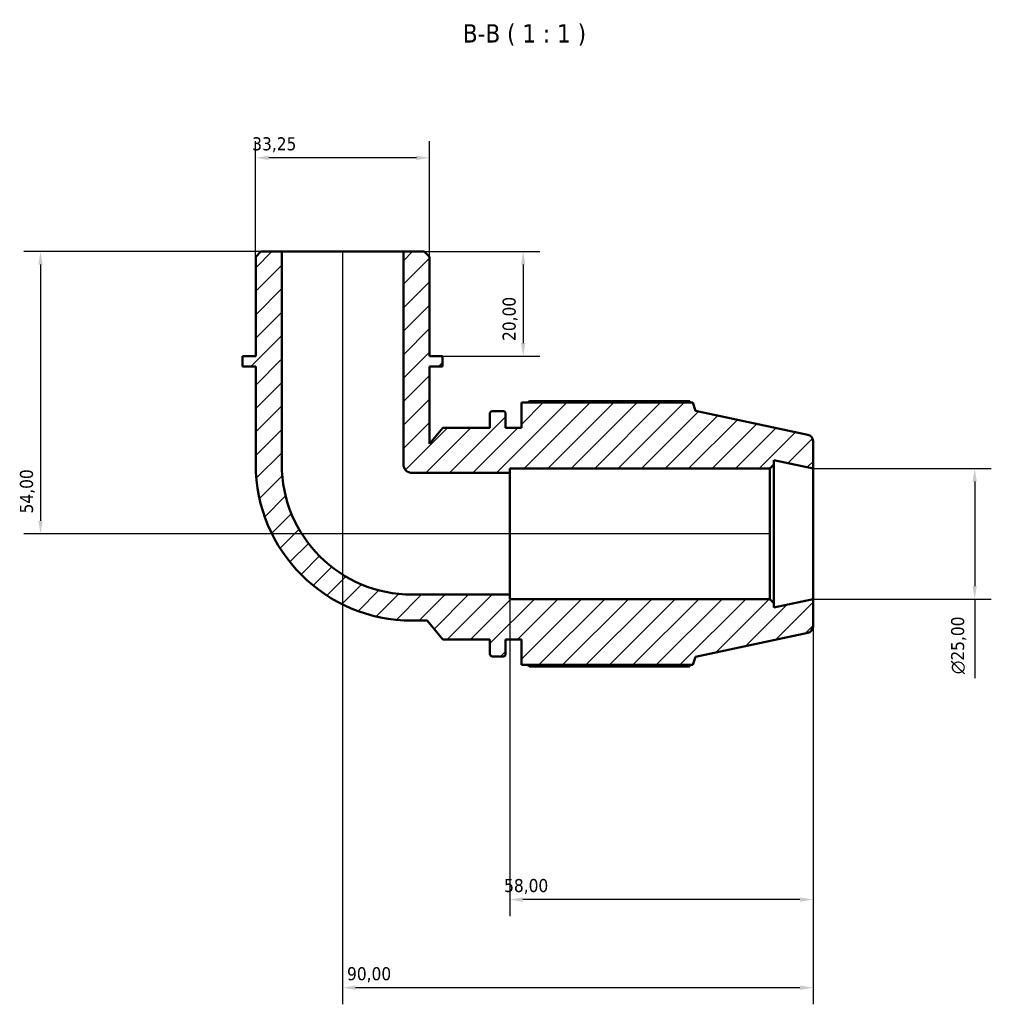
# Model space of a CAD drawing. Header units: millimetres. Extents: x 0 to 931, y 0 to 900.
# Tile 3 of 5: x 309 to 495, y 712 to 900. Entities that reach past the tile are written whole.
import ezdxf

# ---------------------------------------------------------------- set-up
doc = ezdxf.new("R2010")
doc.units = ezdxf.units.MM
for name, color, linetype, lineweight in [('Dimension (ISO)', 7, 'Continuous', 25), ('Hatch (ISO)', 7, 'Continuous', 18), ('Symbol (ISO)', 7, 'Continuous', 25), ('Visible (ISO)', 7, 'Continuous', 50)]:
    doc.layers.add(name, color=color, linetype=linetype, lineweight=lineweight)
doc.styles.add('Label Text (ISO)', font='tahoma.ttf')
doc.styles.add('Note Text (ISO)', font='tahoma.ttf')
doc.dimstyles.new('Default (ISO)', dxfattribs={"dimtxt": 2.5, "dimasz": 2.5, "dimexe": 3.175, "dimexo": 0, "dimgap": 0.762, "dimtad": 1, "dimrnd": 1e-08, "dimzin": 0, "dimtxsty": 'Note Text (ISO)', "dimcen": 0.09, "dimdle": 10, "dimclrd": 256, "dimclre": 256, "dimclrt": 232, "dimazin": 0, "dimtfac": 1.40208, "dimtmove": 0, "dimatfit": 3, "dimfxl": 1, "dimtolj": 1, "dimtzin": 0, "dimlwd": -1, "dimlwe": -1, "dimarcsym": 0})

# ---------------------------------------------------------------- blocks, each defined once
blk = doc.blocks.new('*D7')
at = {"layer": 'Defpoints', "color": 0, "transparency": 16777216}
for p in [(354.1, 873.54), (354.1, 854.6), (387.35, 854.6)]:
    blk.add_point(p, dxfattribs=at)
at = {"layer": 'Dimension (ISO)', "transparency": 16777216}
for p, q in [((354.1, 854.6), (354.1, 876.72)), ((387.35, 854.6), (387.35, 876.72)), ((384.85, 873.54), (356.6, 873.54))]:
    blk.add_line(p, q, dxfattribs=at)
for points in [[(356.6, 873.96), (356.6, 873.12), (354.1, 873.54)], [(384.85, 873.96), (384.85, 873.12), (387.35, 873.54)]]:
    blk.add_solid(points, dxfattribs=at)
at = {"layer": 'Dimension (ISO)', "color": 232, "true_color": 0xca0064, "transparency": 16777216, "insert": (353.44, 877.48), "char_height": 2.5, "attachment_point": 1, "style": 'Note Text (ISO)'}
blk.add_mtext('\\A1;33,25', dxfattribs=at)
blk = doc.blocks.new('*D8')
at = {"layer": 'Defpoints', "color": 0, "transparency": 16777216}
for p in [(382.37, 855.6), (389.85, 835.6), (405.28, 835.6)]:
    blk.add_point(p, dxfattribs=at)
at = {"layer": 'Dimension (ISO)', "transparency": 16777216}
for p, q in [((382.37, 855.6), (408.45, 855.6)), ((405.28, 853.1), (405.28, 838.1)), ((389.85, 835.6), (408.45, 835.6))]:
    blk.add_line(p, q, dxfattribs=at)
for points in [[(404.86, 853.1), (405.7, 853.1), (405.28, 855.6)], [(404.86, 838.1), (405.7, 838.1), (405.28, 835.6)]]:
    blk.add_solid(points, dxfattribs=at)
at = {"layer": 'Dimension (ISO)', "color": 232, "true_color": 0xca0064, "transparency": 16777216, "insert": (401.34, 838.49), "char_height": 2.5, "attachment_point": 1, "rotation": 90, "style": 'Note Text (ISO)'}
blk.add_mtext('\\A1;20,00', dxfattribs=at)
blk = doc.blocks.new('*D9')
at = {"layer": 'Defpoints', "color": 0, "transparency": 16777216}
for p in [(402.73, 789.96), (460.73, 789.1), (402.73, 731.6)]:
    blk.add_point(p, dxfattribs=at)
at = {"layer": 'Dimension (ISO)', "transparency": 16777216}
for p, q in [((402.73, 789.96), (402.73, 728.42)), ((460.73, 789.1), (460.73, 728.42)), ((458.23, 731.6), (405.23, 731.6))]:
    blk.add_line(p, q, dxfattribs=at)
for points in [[(405.23, 732.02), (405.23, 731.18), (402.73, 731.6)], [(458.23, 732.02), (458.23, 731.18), (460.73, 731.6)]]:
    blk.add_solid(points, dxfattribs=at)
at = {"layer": 'Dimension (ISO)', "color": 232, "true_color": 0xca0064, "transparency": 16777216, "insert": (401.63, 735.54), "char_height": 2.5, "attachment_point": 1, "style": 'Note Text (ISO)'}
blk.add_mtext('\\A1;58,00', dxfattribs=at)
blk = doc.blocks.new('*D10')
at = {"layer": 'Defpoints', "color": 0, "transparency": 16777216}
for p in [(370.73, 855.6), (460.73, 789.1), (370.73, 714.73)]:
    blk.add_point(p, dxfattribs=at)
at = {"layer": 'Dimension (ISO)', "transparency": 16777216}
for p, q in [((370.73, 855.6), (370.73, 711.56)), ((460.73, 789.1), (460.73, 711.56)), ((458.23, 714.73), (373.23, 714.73))]:
    blk.add_line(p, q, dxfattribs=at)
for points in [[(373.23, 715.15), (373.23, 714.31), (370.73, 714.73)], [(458.23, 715.15), (458.23, 714.31), (460.73, 714.73)]]:
    blk.add_solid(points, dxfattribs=at)
at = {"layer": 'Dimension (ISO)', "color": 232, "true_color": 0xca0064, "transparency": 16777216, "insert": (371.58, 718.66), "char_height": 2.5, "attachment_point": 1, "style": 'Note Text (ISO)'}
blk.add_mtext('\\A1;90,00', dxfattribs=at)
blk = doc.blocks.new('*D11')
at = {"layer": 'Defpoints', "color": 0, "transparency": 16777216}
for p in [(460.73, 814.1), (460.73, 789.1), (491.66, 789.1)]:
    blk.add_point(p, dxfattribs=at)
at = {"layer": 'Dimension (ISO)', "transparency": 16777216}
for p, q in [((460.73, 814.1), (494.84, 814.1)), ((491.66, 811.6), (491.66, 791.6)), ((460.73, 789.1), (494.84, 789.1)), ((491.66, 789.1), (491.66, 773.96))]:
    blk.add_line(p, q, dxfattribs=at)
for points in [[(491.25, 811.6), (492.08, 811.6), (491.66, 814.1)], [(491.25, 791.6), (492.08, 791.6), (491.66, 789.1)]]:
    blk.add_solid(points, dxfattribs=at)
at = {"layer": 'Dimension (ISO)', "color": 232, "true_color": 0xca0064, "transparency": 16777216, "insert": (487.14, 774.73), "char_height": 2.5, "attachment_point": 1, "rotation": 90, "style": 'Note Text (ISO)'}
blk.add_mtext('\\A1;\\fAIGDT|b0|i0;\\H2.5000;\\ln\\fTahoma|b0|i0;\\H2.5000;25,00', dxfattribs=at)
blk = doc.blocks.new('*D13')
at = {"layer": 'Defpoints', "color": 0, "transparency": 16777216}
for p in [(359.09, 855.6), (312.93, 801.6), (452.48, 801.6)]:
    blk.add_point(p, dxfattribs=at)
at = {"layer": 'Dimension (ISO)', "transparency": 16777216}
for p, q in [((359.09, 855.6), (309.76, 855.6)), ((312.93, 853.1), (312.93, 804.1)), ((452.48, 801.6), (309.76, 801.6))]:
    blk.add_line(p, q, dxfattribs=at)
for points in [[(312.52, 853.1), (313.35, 853.1), (312.93, 855.6)], [(312.52, 804.1), (313.35, 804.1), (312.93, 801.6)]]:
    blk.add_solid(points, dxfattribs=at)
at = {"layer": 'Dimension (ISO)', "color": 232, "true_color": 0xca0064, "transparency": 16777216, "insert": (309, 805.5), "char_height": 2.5, "attachment_point": 1, "rotation": 90, "style": 'Note Text (ISO)'}
blk.add_mtext('\\A1;54,00', dxfattribs=at)

msp = doc.modelspace()

# ---------------------------------------------------------------- hatches: boundary and pattern name
at = {"layer": 'Hatch (ISO)'}
h = msp.add_hatch(dxfattribs=at)
h.set_pattern_fill('ANSI31', color=256, scale=25.4, style=0)
h.set_pattern_definition([(45, (0, 0), (-2.245064, 2.245064), [])])
edge = h.paths.add_edge_path()
edge.add_line((387.3538, 854.6016), (386.3564, 855.5991))
edge.add_line((386.3564, 855.5991), (382.3665, 855.5991))
edge.add_line((382.3665, 855.5991), (382.3665, 814.8987))
edge.add_ellipse((384.0289, 814.8987), major_axis=(-1.6625, 0), ratio=1, start_angle=0, end_angle=90)
edge.add_line((384.0289, 813.2363), (402.7293, 813.2363))
edge.add_line((402.7293, 813.2363), (402.7293, 814.0991))
edge.add_line((402.7293, 814.0991), (452.4793, 814.0991))
edge.add_line((452.4793, 814.0991), (453.2293, 814.8491))
edge.add_line((453.2293, 814.8491), (453.2293, 815.6933))
edge.add_line((453.2293, 815.6933), (460.7293, 814.0991))
edge.add_line((460.7293, 814.0991), (460.7293, 819.3369))
edge.add_ellipse((459.4793, 819.3369), major_axis=(1.25, 0), ratio=1, start_angle=0, end_angle=78)
edge.add_line((459.7392, 820.5596), (438.2293, 825.1316))
edge.add_line((438.2293, 825.1316), (437.7168, 826.7091))
edge.add_line((437.7168, 826.7091), (404.9293, 826.7091))
edge.add_line((404.9293, 826.7091), (404.9293, 821.8491))
edge.add_line((404.9293, 821.8491), (401.9293, 821.8491))
edge.add_line((401.9293, 821.8491), (401.9293, 824.5891))
edge.add_ellipse((401.4293, 824.5891), major_axis=(0.5, 0), ratio=1, start_angle=0, end_angle=90)
edge.add_line((401.4293, 825.0891), (399.4293, 825.0891))
edge.add_ellipse((399.4293, 824.5891), major_axis=(0, 0.5), ratio=1, start_angle=0, end_angle=90)
edge.add_line((398.9293, 824.5891), (398.9293, 821.8491))
edge.add_line((398.9293, 821.8491), (389.9293, 821.8491))
edge.add_line((389.9293, 821.8491), (387.3538, 818.7798))
edge.add_line((387.3538, 818.7798), (387.3538, 833.5991))
edge.add_line((387.3538, 833.5991), (389.8475, 833.5991))
edge.add_line((389.8475, 833.5991), (389.8475, 835.5991))
edge.add_line((389.8475, 835.5991), (387.3538, 835.5991))
edge.add_line((387.3538, 835.5991), (387.3538, 854.6016))
edge = h.paths.add_edge_path()
edge.add_line((355.1023, 855.5991), (354.1048, 854.6016))
edge.add_line((354.1048, 854.6016), (354.1048, 835.5991))
edge.add_line((354.1048, 835.5991), (351.6112, 835.5991))
edge.add_line((351.6112, 835.5991), (351.6112, 833.5991))
edge.add_line((351.6112, 833.5991), (354.1048, 833.5991))
edge.add_line((354.1048, 833.5991), (354.1048, 814.8987))
edge.add_ellipse((384.0289, 814.8987), major_axis=(-29.9241, 0), ratio=1, start_angle=0, end_angle=90)
edge.add_line((384.0289, 784.9746), (386.8872, 784.9746))
edge.add_line((386.8872, 784.9746), (389.9293, 781.3491))
edge.add_line((389.9293, 781.3491), (398.9293, 781.3491))
edge.add_line((398.9293, 781.3491), (398.9293, 778.6091))
edge.add_ellipse((399.4293, 778.6091), major_axis=(-0.5, 0), ratio=1, start_angle=0, end_angle=90)
edge.add_line((399.4293, 778.1091), (401.4293, 778.1091))
edge.add_ellipse((401.4293, 778.6091), major_axis=(0, -0.5), ratio=1, start_angle=0, end_angle=90)
edge.add_line((401.9293, 778.6091), (401.9293, 781.3491))
edge.add_line((401.9293, 781.3491), (404.9293, 781.3491))
edge.add_line((404.9293, 781.3491), (404.9293, 776.4891))
edge.add_line((404.9293, 776.4891), (437.7168, 776.4891))
edge.add_line((437.7168, 776.4891), (438.2293, 778.0666))
edge.add_line((438.2293, 778.0666), (459.7392, 782.6387))
edge.add_ellipse((459.4793, 783.8613), major_axis=(0.2599, -1.2227), ratio=1, start_angle=0, end_angle=78)
edge.add_line((460.7293, 783.8613), (460.7293, 789.0991))
edge.add_line((460.7293, 789.0991), (453.2293, 787.5049))
edge.add_line((453.2293, 787.5049), (453.2293, 788.3491))
edge.add_line((453.2293, 788.3491), (452.4793, 789.0991))
edge.add_line((452.4793, 789.0991), (402.7293, 789.0991))
edge.add_line((402.7293, 789.0991), (402.7293, 789.962))
edge.add_line((402.7293, 789.962), (384.0289, 789.962))
edge.add_ellipse((384.0289, 814.8987), major_axis=(0, -24.9367), ratio=1, start_angle=270, end_angle=360, ccw=False)
edge.add_line((359.0922, 814.8987), (359.0922, 855.5991))
edge.add_line((359.0922, 855.5991), (355.1023, 855.5991))

# ---------------------------------------------------------------- linework, layer by layer
at = {"layer": 'Visible (ISO)'}
for p, q in [((355.1023, 855.5991), (354.1048, 854.6016)), ((359.0922, 855.5991), (355.1023, 855.5991)), ((359.0922, 814.8987), (359.0922, 855.5991)), ((382.3665, 855.5991), (359.0922, 855.5991)), ((386.3564, 855.5991), (382.3665, 855.5991)), ((382.3665, 855.5991), (382.3665, 814.8987)), ((387.3538, 854.6016), (386.3564, 855.5991)), ((354.1048, 854.6016), (354.1048, 835.5991)), ((387.3538, 835.5991), (387.3538, 854.6016)), ((354.1048, 835.5991), (351.6112, 835.5991)), ((351.6112, 835.5991), (351.6112, 833.5991)), ((389.8475, 835.5991), (387.3538, 835.5991)), ((389.8475, 833.5991), (389.8475, 835.5991)), ((351.6112, 833.5991), (354.1048, 833.5991)), ((354.1048, 833.5991), (354.1048, 814.8987)), ((387.3538, 818.7798), (387.3538, 833.5991)), ((387.3538, 833.5991), (389.8475, 833.5991)), ((437.7168, 826.7091), (404.9293, 826.7091)), ((404.9293, 826.7091), (404.9293, 821.8491)), ((437.1027, 827.0042), (406.5493, 827.0042)), ((438.2293, 825.1316), (437.7168, 826.7091)), ((398.9293, 824.5891), (398.9293, 821.8491)), ((401.4293, 825.0891), (399.4293, 825.0891)), ((401.9293, 821.8491), (401.9293, 824.5891)), ((459.7392, 820.5596), (438.2293, 825.1316)), ((389.9293, 821.8491), (387.3538, 818.7798)), ((398.9293, 821.8491), (389.9293, 821.8491)), ((404.9293, 821.8491), (401.9293, 821.8491)), ((460.7293, 814.0991), (460.7293, 819.3369)), ((402.7293, 813.2363), (402.7293, 814.0991)), ((402.7293, 814.0991), (452.4793, 814.0991)), ((452.4793, 814.0991), (453.2293, 814.8491)), ((452.4793, 814.0991), (452.4793, 789.0991)), ((453.2293, 814.8491), (453.2293, 815.6933)), ((453.2293, 815.6933), (460.7293, 814.0991)), ((453.2293, 788.3491), (453.2293, 814.8491)), ((460.7293, 789.0991), (460.7293, 814.0991)), ((384.0289, 813.2363), (402.7293, 813.2363)), ((402.7293, 789.962), (402.7293, 813.2363)), ((402.7293, 789.962), (384.0289, 789.962)), ((402.7293, 789.0991), (402.7293, 789.962)), ((452.4793, 789.0991), (402.7293, 789.0991)), ((453.2293, 788.3491), (452.4793, 789.0991)), ((460.7293, 789.0991), (453.2293, 787.5049)), ((453.2293, 787.5049), (453.2293, 788.3491)), ((460.7293, 783.8613), (460.7293, 789.0991)), ((384.0289, 784.9746), (386.8872, 784.9746)), ((386.8872, 784.9746), (389.9293, 781.3491)), ((438.2293, 778.0666), (459.7392, 782.6387)), ((389.9293, 781.3491), (398.9293, 781.3491)), ((398.9293, 781.3491), (398.9293, 778.6091)), ((401.9293, 778.6091), (401.9293, 781.3491)), ((401.9293, 781.3491), (404.9293, 781.3491)), ((404.9293, 781.3491), (404.9293, 776.4891)), ((399.4293, 778.1091), (401.4293, 778.1091)), ((404.9293, 776.4891), (437.7168, 776.4891)), ((437.7168, 776.4891), (438.2293, 778.0666)), ((406.5493, 776.1941), (437.1027, 776.1941))]:
    msp.add_line(p, q, dxfattribs=at)
for centre, radius, start, end in [((399.4293, 824.5891), 0.5, 90, 180), ((401.4293, 824.5891), 0.5, 0, 90), ((459.4793, 819.3369), 1.25, 0, 78), ((384.0289, 814.8987), 29.9241, 180, 270), ((384.0289, 814.8987), 24.9367, 180, 270), ((384.0289, 814.8987), 1.6625, 180, 270), ((459.4793, 783.8613), 1.25, 282, 0), ((399.4293, 778.6091), 0.5, 180, 270), ((401.4293, 778.6091), 0.5, 270, 0)]:
    msp.add_arc(centre, radius, start, end, dxfattribs=at)
for points, weights in [([(406.0788, 826.7091), (406.3101, 826.8553), (406.5493, 827.0042)], [1.01419407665, 1.01676633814, 1.01919410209]), ([(437.2556, 826.7091), (437.1804, 826.8553), (437.1027, 827.0042)], [1.00109057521, 1.00061926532, 1]), ([(406.5493, 776.1941), (406.3101, 776.3429), (406.0788, 776.4891)], [1.01919410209, 1.01676633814, 1.01419407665]), ([(437.1027, 776.1941), (437.1804, 776.3429), (437.2556, 776.4891)], [1, 1.00061926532, 1.00109057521])]:
    msp.add_rational_spline(points, weights, degree=2, dxfattribs=at)

# ---------------------------------------------------------------- texts
at = {"layer": 'Symbol (ISO)', "insert": (393.7313, 894.9778), "char_height": 3.5, "attachment_point": 7, "style": 'Label Text (ISO)'}
msp.add_mtext('B-B ( 1 : 1 )', dxfattribs=at)

# ---------------------------------------------------------------- dimensions: what is measured, and where the dimension line sits
at = {"layer": 'Dimension (ISO)'}
dim = msp.add_linear_dim(base=(354.1048, 873.5409), p1=(387.3538, 854.6016), p2=(354.1048, 854.6016), dimstyle='Default (ISO)', override={"dimdec": 2, "dimtp": 0, "dimtm": 0, "dimtdec": 2, "dimtofl": 0, "dimatfit": 1}, dxfattribs=at)
dim.commit()
dim.dimension.update_dxf_attribs({"geometry": '*D7', "text_midpoint": (357.5468, 873.5409), "dimtype": 160})
for base, p1, p2, angle, picture, middle in [((312.9347, 801.5991), (359.0922, 855.5991), (452.4793, 801.5991), 270, '*D13', (312.9347, 809.5991)), ((370.7293, 714.7306), (460.7293, 789.0991), (370.7293, 855.5991), 180, '*D10', (375.7293, 714.7306)), ((405.2786, 835.5991), (382.3665, 855.5991), (389.8475, 835.5991), 270, '*D8', (405.2786, 842.5991)), ((402.7293, 731.5991), (460.7293, 789.0991), (402.7293, 789.962), 180, '*D9', (405.7293, 731.5991))]:
    dim = msp.add_linear_dim(base=base, p1=p1, p2=p2, angle=angle, dimstyle='Default (ISO)', override={"dimdec": 2, "dimtp": 0, "dimtm": 0, "dimtdec": 2, "dimtofl": 0, "dimatfit": 1}, dxfattribs=at)
    dim.commit()
    dim.dimension.update_dxf_attribs({"geometry": picture, "text_midpoint": middle, "dimtype": 160})
dim = msp.add_linear_dim(base=(491.6643, 789.0991), p1=(460.7293, 814.0991), p2=(460.7293, 789.0991), angle=90, text='\\fAIGDT|b0|i0;\\H2.5000;\\ln\\fTahoma|b0|i0;\\H2.5000;<>', dimstyle='Default (ISO)', override={"dimdec": 2, "dimtp": 0, "dimtm": 0, "dimtdec": 2, "dimtofl": 0, "dimatfit": 2}, dxfattribs=at)
dim.commit()
dim.dimension.update_dxf_attribs({"geometry": '*D11', "text_midpoint": (491.6643, 780.2819), "dimtype": 160})

doc.saveas('drawing.dxf')
